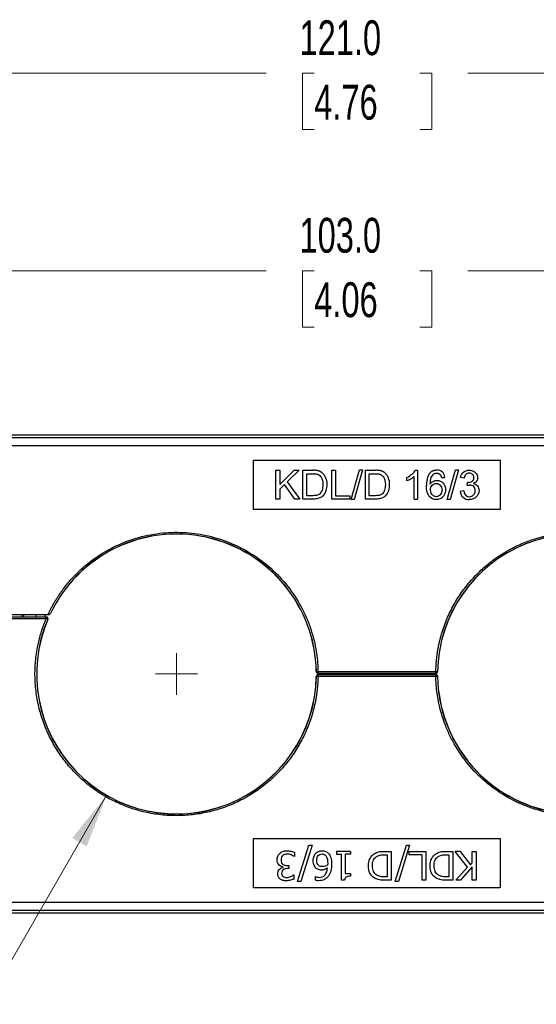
# Model space of a CAD drawing. Header units: millimetres. Extents: x 13 to 546, y 13 to 419.
# Tile 3 of 12: x 107 to 170, y 107 to 227. Entities that reach past the tile are written whole.
import ezdxf

# ---------------------------------------------------------------- set-up
doc = ezdxf.new("R2010")
doc.units = ezdxf.units.MM
doc.header["$LTSCALE"] = 2
doc.styles.add('SLDTEXTSTYLE0', font='TXT', dxfattribs={"width": 0.7})
doc.dimstyles.new('SLDDIMSTYLE0', dxfattribs={"dimtxt": 4.316016, "dimasz": 6.604, "dimexe": 0, "dimexo": 0.0625, "dimgap": 1.079004, "dimtad": 0, "dimtih": 1, "dimtoh": 1, "dimrnd": 1e-09, "dimzin": 4, "dimdsep": 46, "dimtxsty": 'SLDTEXTSTYLE0', "dimsah": 1, "dimcen": 0.09, "dimadec": 0, "dimazin": 1, "dimtfac": 1, "dimtofl": 0, "dimtmove": 0, "dimatfit": 3, "dimfxl": 0, "dimfrac": 2, "dimtolj": 1, "dimtzin": 12, "dimarcsym": 0})
doc.dimstyles.new('SLDDIMSTYLE4', dxfattribs={"dimtxt": 4.316016, "dimasz": 6.604, "dimexe": 0, "dimexo": 0.0625, "dimgap": 1.079004, "dimtad": 0, "dimtih": 1, "dimtoh": 1, "dimrnd": 1e-09, "dimzin": 12, "dimdsep": 46, "dimtxsty": 'SLDTEXTSTYLE0', "dimsah": 1, "dimcen": 0, "dimadec": 0, "dimazin": 3, "dimtfac": 1, "dimtofl": 0, "dimtmove": 0, "dimatfit": 3, "dimfxl": 0, "dimfrac": 2, "dimtolj": 1, "dimtzin": 12, "dimarcsym": 0})

# ---------------------------------------------------------------- blocks, each defined once
blk = doc.blocks.new('_D_8')
at = {"color": 7, "linetype": 'Continuous', "lineweight": 0}
for p, q in [((90.16, 169.8), (90.16, 226.65)), ((211.16, 173.84), (211.16, 226.65)), ((90.16, 220.3), (137.2, 220.3)), ((143.04, 220.3), (141.59, 220.3)), ((141.59, 220.3), (141.59, 213.44)), ((155.87, 220.3), (157.32, 220.3)), ((157.32, 220.3), (157.32, 213.44)), ((211.16, 220.3), (161.72, 220.3)), ((141.59, 213.44), (143.04, 213.44)), ((157.32, 213.44), (155.87, 213.44))]:
    blk.add_line(p, q, dxfattribs=at)
at = {"color": 7, "linetype": 'Continuous', "lineweight": 18}
for points in [[(90.16, 220.3), (96.76, 219.28), (96.76, 221.31)], [(211.16, 220.3), (204.56, 221.31), (204.56, 219.28)]]:
    blk.add_solid(points, dxfattribs=at)
at = {"color": 7, "linetype": 'Continuous', "lineweight": 18, "char_height": 4.233, "attachment_point": 1, "style": 'SLDTEXTSTYLE0'}
for s, insert in [('121.0', (141.25, 226.72)), ('4.76', (143.04, 218.89))]:
    blk.add_mtext(s, dxfattribs=dict(at, insert=insert))
blk = doc.blocks.new('_D_9')
at = {"color": 7, "linetype": 'Continuous', "lineweight": 0}
for p, q in [((117.79, 132.57), (93.29, 90.14)), ((93.29, 90.14), (75.82, 90.14))]:
    blk.add_line(p, q, dxfattribs=at)
at = {"color": 7, "linetype": 'Continuous', "lineweight": 18}
blk.add_solid([(117.79, 132.57), (113.6, 127.36), (115.36, 126.35)], dxfattribs=at)
at = {"color": 7, "linetype": 'Continuous', "lineweight": 18, "char_height": 4.2333, "attachment_point": 1, "style": 'SLDTEXTSTYLE0'}
for s, insert in [('2 SPACES FOR', (31.16, 99.03)), ('KDT/X SERIES', (31.33, 92.17)), ('LARGE GROMMETS', (24.98, 85.31))]:
    blk.add_mtext(s, dxfattribs=dict(at, insert=insert))
blk = doc.blocks.new('_D_11')
at = {"color": 7, "linetype": 'Continuous', "lineweight": 0}
for p, q in [((99.16, 165.84), (99.16, 202.65)), ((202.16, 165.84), (202.16, 202.65)), ((99.16, 196.3), (137.2, 196.3)), ((143.04, 196.3), (141.59, 196.3)), ((141.59, 196.3), (141.59, 189.44)), ((155.87, 196.3), (157.32, 196.3)), ((157.32, 196.3), (157.32, 189.44)), ((202.16, 196.3), (161.72, 196.3)), ((141.59, 189.44), (143.04, 189.44)), ((157.32, 189.44), (155.87, 189.44))]:
    blk.add_line(p, q, dxfattribs=at)
at = {"color": 7, "linetype": 'Continuous', "lineweight": 18}
for points in [[(99.16, 196.3), (105.76, 195.28), (105.76, 197.31)], [(202.16, 196.3), (195.56, 197.31), (195.56, 195.28)]]:
    blk.add_solid(points, dxfattribs=at)
at = {"color": 7, "linetype": 'Continuous', "lineweight": 18, "char_height": 4.233, "attachment_point": 1, "style": 'SLDTEXTSTYLE0'}
for s, insert in [('103.0', (141.25, 202.72)), ('4.06', (143.04, 194.89))]:
    blk.add_mtext(s, dxfattribs=dict(at, insert=insert))
blk = doc.blocks.new('SW_CENTERMARKSYMBOL_7')
at = {"color": 0, "linetype": 'Continuous', "lineweight": 18}
for q in [(0, 2.54), (-2.54, 0), (0, -2.54), (2.54, 0)]:
    blk.add_line((0, 0), q, dxfattribs=at)

msp = doc.modelspace()

# ---------------------------------------------------------------- linework, layer by layer
for p, q in [((206.161, 176.297), (95.159, 176.297)), ((205.873, 176.009), (95.448, 176.009)), ((205.873, 175.009), (95.448, 175.009)), ((135.66, 173.297), (165.66, 173.297)), ((135.66, 167.297), (135.66, 173.297)), ((165.66, 173.297), (165.66, 167.297)), ((138.381, 172.047), (138.845, 172.047)), ((138.381, 168.547), (138.381, 172.047)), ((138.845, 170.313), (140.584, 172.047)), ((138.845, 172.047), (138.845, 170.313)), ((141.211, 172.047), (139.744, 170.628)), ((140.584, 172.047), (141.211, 172.047)), ((141.662, 168.547), (141.662, 172.047)), ((141.662, 172.047), (142.868, 172.047)), ((142.126, 171.634), (142.863, 171.634)), ((142.126, 168.961), (142.126, 171.634)), ((145.175, 172.047), (145.64, 172.047)), ((145.175, 168.547), (145.175, 172.047)), ((145.64, 172.047), (145.64, 168.961)), ((147.536, 168.489), (148.55, 172.106)), ((148.897, 172.106), (147.883, 168.489)), ((148.55, 172.106), (148.897, 172.106)), ((149.27, 172.047), (150.476, 172.047)), ((149.27, 168.547), (149.27, 172.047)), ((149.734, 171.634), (150.471, 171.634)), ((149.734, 168.961), (149.734, 171.634)), ((154.315, 170.767), (154.315, 171.183)), ((155.174, 168.547), (155.174, 171.284)), ((155.326, 172.061), (155.603, 172.061)), ((155.603, 172.061), (155.603, 168.547)), ((158.511, 171.154), (158.938, 171.188)), ((159.221, 168.489), (160.234, 172.106)), ((160.581, 172.106), (159.568, 168.489)), ((160.234, 172.106), (160.581, 172.106)), ((161.256, 171.076), (160.827, 171.154)), ((139.419, 170.316), (138.845, 169.761)), ((140.664, 168.547), (139.419, 170.316)), ((139.744, 170.628), (141.275, 168.547)), ((161.632, 170.207), (161.678, 170.583)), ((138.845, 169.761), (138.845, 168.547)), ((142.873, 168.961), (142.126, 168.961)), ((145.64, 168.961), (147.363, 168.961)), ((147.363, 168.961), (147.363, 168.547)), ((150.481, 168.961), (149.734, 168.961)), ((161.214, 169.532), (160.784, 169.476)), ((138.845, 168.547), (138.381, 168.547)), ((141.275, 168.547), (140.664, 168.547)), ((142.927, 168.547), (141.662, 168.547)), ((147.363, 168.547), (145.175, 168.547)), ((147.883, 168.489), (147.536, 168.489)), ((150.535, 168.547), (149.27, 168.547)), ((155.174, 168.547), (155.603, 168.547)), ((159.568, 168.489), (159.221, 168.489)), ((165.66, 167.297), (135.66, 167.297)), ((91.448, 154.535), (110.666, 154.535)), ((107.51, 154.26), (107.51, 154.485)), ((110.705, 154.483), (107.51, 154.484)), ((107.66, 154.484), (107.66, 154.261)), ((110.361, 154.495), (110.26, 154.267)), ((110.772, 154.526), (110.705, 154.483)), ((110.757, 154.534), (110.772, 154.526)), ((110.94, 154.646), (110.952, 154.639)), ((110.435, 154.212), (91.448, 154.212)), ((110.435, 154.012), (91.448, 154.012)), ((107.51, 154.261), (110.425, 154.261)), ((110.425, 154.261), (110.453, 154.219)), ((110.453, 154.219), (110.435, 154.212)), ((110.435, 154.012), (110.435, 154.212)), ((110.619, 153.934), (110.435, 154.012)), ((110.619, 153.934), (110.637, 153.941)), ((143.297, 147.594), (143.283, 147.594)), ((143.297, 147.594), (143.497, 147.597)), ((143.497, 147.397), (143.483, 147.397)), ((143.483, 147.197), (143.497, 147.197)), ((143.497, 147.597), (157.824, 147.597)), ((143.497, 147.597), (143.497, 147.397)), ((143.497, 147.397), (157.824, 147.397)), ((143.497, 147.197), (143.497, 146.997)), ((157.824, 147.197), (143.497, 147.197)), ((143.76, 147.197), (143.76, 147.397)), ((144.76, 147.397), (144.76, 147.197)), ((148.16, 147.397), (148.16, 147.197)), ((153.16, 147.397), (153.16, 147.197)), ((156.56, 147.197), (156.56, 147.397)), ((157.56, 147.397), (157.56, 147.197)), ((157.824, 147.397), (157.824, 147.597)), ((157.824, 147.597), (158.024, 147.594)), ((157.838, 147.397), (157.824, 147.397)), ((157.824, 146.997), (157.824, 147.197)), ((157.824, 147.197), (157.838, 147.197)), ((158.038, 147.594), (158.024, 147.594)), ((143.283, 147.001), (143.297, 147.001)), ((143.497, 146.997), (143.297, 147.001)), ((157.824, 146.997), (143.497, 146.997)), ((158.024, 147.001), (157.824, 146.997)), ((158.024, 147.001), (158.038, 147.001)), ((135.66, 127.297), (165.66, 127.297)), ((135.66, 121.297), (135.66, 127.297)), ((165.66, 127.297), (165.66, 121.297)), ((141.008, 122.089), (142.378, 126.505)), ((142.775, 126.505), (141.411, 122.089)), ((142.378, 126.505), (142.775, 126.505)), ((145.733, 125.745), (145.733, 125.388)), ((147.441, 125.745), (145.733, 125.745)), ((147.441, 125.745), (147.441, 125.388)), ((151.579, 125.745), (152.385, 125.745)), ((152.385, 125.745), (152.385, 122.245)), ((152.87, 122.089), (154.24, 126.505)), ((154.637, 126.505), (153.272, 122.089)), ((154.24, 126.505), (154.637, 126.505)), ((154.591, 125.331), (154.591, 125.745)), ((154.591, 125.745), (156.619, 125.745)), ((156.619, 125.745), (156.619, 122.245)), ((159.078, 125.745), (159.884, 125.745)), ((159.884, 125.745), (159.884, 122.245)), ((161.696, 123.808), (160.162, 125.745)), ((160.766, 125.745), (160.162, 125.745)), ((160.766, 125.745), (162.045, 124.117)), ((162.249, 125.745), (162.714, 125.745)), ((162.249, 124.347), (162.249, 125.745)), ((162.714, 125.745), (162.714, 122.245)), ((140.651, 125.107), (140.617, 125.107)), ((140.651, 125.603), (140.651, 125.107)), ((145.733, 125.388), (146.355, 125.388)), ((146.355, 122.234), (146.355, 125.388)), ((147.441, 125.388), (146.806, 125.388)), ((146.806, 125.388), (146.806, 123.042)), ((151.565, 125.342), (151.919, 125.342)), ((151.919, 125.342), (151.919, 122.648)), ((156.154, 125.331), (154.591, 125.331)), ((156.154, 122.245), (156.154, 125.331)), ((159.064, 125.342), (159.419, 125.342)), ((159.419, 125.342), (159.419, 122.648)), ((139.238, 123.8), (139.238, 123.834)), ((139.738, 124.041), (139.936, 124.041)), ((139.936, 123.652), (139.78, 123.652)), ((139.936, 124.041), (139.936, 123.652)), ((160.247, 122.245), (161.696, 123.808)), ((162.249, 123.853), (160.814, 122.245)), ((162.045, 124.117), (162.249, 124.347)), ((162.249, 122.245), (162.249, 123.853)), ((140.526, 122.883), (140.554, 122.883)), ((140.554, 122.883), (140.554, 122.387)), ((141.411, 122.089), (141.008, 122.089)), ((143.181, 122.228), (143.181, 122.679)), ((143.181, 122.679), (143.201, 122.679)), ((146.718, 122.234), (146.355, 122.234)), ((146.806, 123.042), (147.441, 123.042)), ((147.441, 123.042), (147.441, 122.722)), ((151.919, 122.648), (151.565, 122.648)), ((152.385, 122.245), (151.588, 122.245)), ((153.272, 122.089), (152.87, 122.089)), ((156.619, 122.245), (156.154, 122.245)), ((159.419, 122.648), (159.064, 122.648)), ((159.884, 122.245), (159.087, 122.245)), ((160.814, 122.245), (160.247, 122.245)), ((162.714, 122.245), (162.249, 122.245)), ((165.66, 121.297), (135.66, 121.297)), ((95.448, 119.585), (205.873, 119.585)), ((95.448, 118.586), (205.873, 118.586)), ((95.159, 118.297), (206.161, 118.297))]:
    msp.add_line(p, q)
at = {"flags": 128}
for points in [[(109.177, 154.27), (109.195, 154.315), (109.271, 154.497)], [(110.812, 154.515), (110.842, 154.534), (110.879, 154.557)], [(110.62, 154.129), (110.607, 154.148), (110.592, 154.171)]]:
    msp.add_lwpolyline(points, dxfattribs=at)
for centre, radius, start, end in [((126.285, 147.297), 17.014, 0.99858, 154.40882), ((126.285, 147.297), 17, 0.9994, 154.41221), ((175.035, 147.297), 17.014, 337.04185, 179.00142), ((175.035, 147.297), 17, 336.99688, 179.0006), ((126.285, 147.297), 17.014, 157.04185, 359.00142), ((126.285, 147.297), 17, 156.99688, 359.0006), ((175.035, 147.297), 17.014, 180.99858, 334.40882), ((175.035, 147.297), 17, 180.9994, 334.41221)]:
    msp.add_arc(centre, radius, start, end)
for points, knots in [([(142.863, 171.634), (142.926, 171.633), (143.045, 171.632), (143.209, 171.618), (143.345, 171.599), (143.425, 171.573), (143.46, 171.562)], [0, 0, 0, 0, 0.31669284, 0.58788727, 0.81490148, 1, 1, 1, 1]), ([(143.492, 171.997), (143.461, 172.003), (143.393, 172.017), (143.284, 172.03), (143.159, 172.04), (143.018, 172.046), (142.92, 172.047), (142.868, 172.047)], [0, 0, 0, 0, 0.1527875, 0.3287307, 0.5283577, 0.752029, 1, 1, 1, 1]), ([(143.46, 171.562), (143.633, 171.496), (143.779, 171.365), (144.019, 170.972), (144.079, 170.69), (144.079, 170.324)], [0, 0, 0, 0, 1, 1, 2, 2, 2, 2]), ([(144.004, 171.746), (143.98, 171.765), (143.932, 171.805), (143.854, 171.856), (143.771, 171.901), (143.683, 171.939), (143.59, 171.972), (143.525, 171.988), (143.492, 171.997)], [0, 0, 0, 0, 0.1608983, 0.3225768, 0.4862181, 0.6529628, 0.8238895, 1, 1, 1, 1]), ([(144.004, 171.746), (144.189, 171.591), (144.328, 171.392), (144.511, 170.907), (144.556, 170.629), (144.556, 170.316)], [-2, -2, -2, -2, -1, -1, 0, 0, 0, 0]), ([(150.471, 171.634), (150.535, 171.633), (150.653, 171.632), (150.817, 171.618), (150.954, 171.599), (151.033, 171.573), (151.068, 171.562)], [0, 0, 0, 0, 0.3166928, 0.5878873, 0.8149015, 1, 1, 1, 1]), ([(151.1, 171.997), (151.069, 172.003), (151.002, 172.017), (150.892, 172.03), (150.767, 172.04), (150.627, 172.046), (150.528, 172.047), (150.476, 172.047)], [0, 0, 0, 0, 0.1527875, 0.3287307, 0.5283577, 0.752029, 1, 1, 1, 1]), ([(151.068, 171.562), (151.241, 171.496), (151.387, 171.365), (151.627, 170.972), (151.687, 170.69), (151.687, 170.324)], [0, 0, 0, 0, 1, 1, 2, 2, 2, 2]), ([(151.613, 171.746), (151.589, 171.765), (151.541, 171.805), (151.462, 171.856), (151.379, 171.901), (151.291, 171.939), (151.198, 171.972), (151.133, 171.988), (151.1, 171.997)], [0, 0, 0, 0, 0.1608983, 0.3225768, 0.4862181, 0.6529628, 0.8238895, 1, 1, 1, 1]), ([(151.613, 171.746), (151.797, 171.591), (151.936, 171.392), (152.119, 170.907), (152.165, 170.629), (152.165, 170.316)], [-2, -2, -2, -2, -1, -1, 0, 0, 0, 0]), ([(154.315, 171.183), (154.555, 171.295), (154.765, 171.432), (155.124, 171.753), (155.251, 171.909), (155.326, 172.061)], [-2, -2, -2, -2, -1, -1, 0, 0, 0, 0]), ([(155.174, 171.284), (155.071, 171.187), (154.935, 171.088), (154.599, 170.891), (154.448, 170.817), (154.315, 170.767)], [-2, -2, -2, -2, -1, -1, 0, 0, 0, 0]), ([(157.063, 171.661), (157.042, 171.634), (157, 171.58), (156.946, 171.491), (156.896, 171.394), (156.852, 171.29), (156.813, 171.179), (156.779, 171.059), (156.75, 170.932), (156.727, 170.798), (156.709, 170.655), (156.696, 170.505), (156.688, 170.348), (156.687, 170.24), (156.686, 170.185)], [0, 0, 0, 0, 0.0649119, 0.1320199, 0.2017699, 0.2745591, 0.3507372, 0.4306094, 0.5144407, 0.6024603, 0.694866, 0.791829, 0.8934975, 1, 1, 1, 1]), ([(157.943, 172.061), (157.903, 172.06), (157.824, 172.058), (157.709, 172.043), (157.599, 172.018), (157.495, 171.984), (157.396, 171.939), (157.304, 171.884), (157.217, 171.82), (157.135, 171.745), (157.087, 171.689), (157.063, 171.661)], [0, 0, 0, 0, 0.1203529, 0.2359013, 0.3475997, 0.4565036, 0.5637514, 0.6705341, 0.7780585, 0.8875066, 1, 1, 1, 1]), ([(157.556, 171.594), (157.421, 171.496), (157.314, 171.352), (157.158, 170.971), (157.117, 170.701), (157.113, 170.351)], [-2, -2, -2, -2, -1, -1, 0, 0, 0, 0]), ([(157.556, 171.594), (157.577, 171.608), (157.619, 171.637), (157.688, 171.669), (157.76, 171.692), (157.837, 171.706), (157.889, 171.708), (157.916, 171.709)], [0, 0, 0, 0, 0.1979355, 0.3934825, 0.5901059, 0.7912152, 1, 1, 1, 1]), ([(157.916, 171.709), (157.944, 171.708), (157.999, 171.706), (158.078, 171.69), (158.153, 171.664), (158.223, 171.628), (158.29, 171.582), (158.329, 171.544), (158.348, 171.524)], [0, 0, 0, 0, 0.17235932, 0.3382583, 0.50074496, 0.66305964, 0.8284528, 1, 1, 1, 1]), ([(158.938, 171.188), (158.902, 171.46), (158.797, 171.674), (158.444, 171.983), (158.219, 172.061), (157.943, 172.061)], [-2, -2, -2, -2, -1, -1, 0, 0, 0, 0]), ([(158.348, 171.524), (158.36, 171.51), (158.384, 171.481), (158.414, 171.43), (158.443, 171.372), (158.468, 171.306), (158.492, 171.232), (158.505, 171.181), (158.511, 171.154)], [0, 0, 0, 0, 0.1330497, 0.2778119, 0.4358302, 0.6082926, 0.7961133, 1, 1, 1, 1]), ([(160.827, 171.154), (160.88, 171.442), (161, 171.665), (161.371, 171.982), (161.603, 172.061), (161.88, 172.061)], [-2, -2, -2, -2, -1, -1, 0, 0, 0, 0]), ([(161.888, 171.709), (161.721, 171.709), (161.582, 171.656), (161.36, 171.446), (161.288, 171.288), (161.256, 171.076)], [-2, -2, -2, -2, -1, -1, 0, 0, 0, 0]), ([(161.747, 170.577), (161.93, 170.577), (162.095, 170.625), (162.389, 170.818), (162.462, 170.964), (162.462, 171.162)], [-2, -2, -2, -2, -1, -1, 0, 0, 0, 0]), ([(161.88, 172.061), (162.071, 172.061), (162.246, 172.02), (162.568, 171.856), (162.691, 171.745), (162.862, 171.462), (162.905, 171.312), (162.905, 171.154)], [-3, -3, -3, -3, -2, -2, -1, -1, 0, 0, 0, 0]), ([(162.462, 171.162), (162.462, 171.32), (162.409, 171.451), (162.195, 171.657), (162.057, 171.709), (161.888, 171.709)], [-2, -2, -2, -2, -1, -1, 0, 0, 0, 0]), ([(162.905, 171.154), (162.905, 171.002), (162.864, 170.865), (162.703, 170.616), (162.582, 170.517), (162.422, 170.444)], [-2, -2, -2, -2, -1, -1, 0, 0, 0, 0]), ([(144.556, 170.316), (144.556, 170.051), (144.525, 169.816), (144.401, 169.405), (144.321, 169.235), (144.127, 168.967), (144.021, 168.861), (143.79, 168.706), (143.651, 168.647), (143.325, 168.567), (143.138, 168.547), (142.927, 168.547)], [-5, -5, -5, -5, -4, -4, -3, -3, -2, -2, -1, -1, 0, 0, 0, 0]), ([(144.079, 170.324), (144.079, 170.059), (144.048, 169.834), (143.926, 169.464), (143.84, 169.317), (143.73, 169.206)], [0, 0, 0, 0, 1, 1, 2, 2, 2, 2]), ([(152.165, 170.316), (152.165, 170.051), (152.134, 169.816), (152.009, 169.405), (151.93, 169.235), (151.736, 168.967), (151.629, 168.861), (151.398, 168.706), (151.259, 168.647), (150.934, 168.567), (150.746, 168.547), (150.535, 168.547)], [-5, -5, -5, -5, -4, -4, -3, -3, -2, -2, -1, -1, 0, 0, 0, 0]), ([(151.687, 170.324), (151.687, 170.059), (151.657, 169.834), (151.534, 169.464), (151.448, 169.317), (151.338, 169.206)], [0, 0, 0, 0, 1, 1, 2, 2, 2, 2]), ([(157.903, 168.489), (157.544, 168.489), (157.251, 168.62), (156.799, 169.147), (156.686, 169.581), (156.686, 170.185)], [-2, -2, -2, -2, -1, -1, 0, 0, 0, 0]), ([(157.113, 170.351), (157.216, 170.509), (157.343, 170.626), (157.644, 170.779), (157.801, 170.818), (157.964, 170.818)], [-2, -2, -2, -2, -1, -1, 0, 0, 0, 0]), ([(157.18, 169.681), (157.18, 169.907), (157.248, 170.09), (157.518, 170.369), (157.682, 170.439), (157.876, 170.439)], [0, 0, 0, 0, 1, 1, 2, 2, 2, 2]), ([(157.876, 170.439), (158.074, 170.439), (158.236, 170.369), (158.492, 170.09), (158.556, 169.899), (158.556, 169.657)], [0, 0, 0, 0, 1, 1, 2, 2, 2, 2]), ([(157.964, 170.818), (158.251, 170.818), (158.495, 170.712), (158.898, 170.291), (158.999, 170.018), (158.999, 169.684)], [-2, -2, -2, -2, -1, -1, 0, 0, 0, 0]), ([(161.632, 170.207), (161.687, 170.221), (161.786, 170.246), (161.888, 170.252), (161.934, 170.255)], [0, 0, 0, 0, 0.5555968, 1, 1, 1, 1]), ([(161.747, 170.577), (161.737, 170.578), (161.714, 170.579), (161.691, 170.581), (161.678, 170.583)], [0, 0, 0, 0, 0.4221148, 1, 1, 1, 1]), ([(162.619, 169.574), (162.619, 169.772), (162.555, 169.935), (162.297, 170.191), (162.133, 170.255), (161.934, 170.255)], [-2, -2, -2, -2, -1, -1, 0, 0, 0, 0]), ([(162.422, 170.444), (162.63, 170.396), (162.791, 170.297), (163.019, 169.996), (163.076, 169.808), (163.076, 169.582)], [-2, -2, -2, -2, -1, -1, 0, 0, 0, 0]), ([(143.73, 169.206), (143.653, 169.128), (143.549, 169.068), (143.286, 168.982), (143.104, 168.961), (142.873, 168.961)], [0, 0, 0, 0, 1, 1, 2, 2, 2, 2]), ([(151.338, 169.206), (151.261, 169.128), (151.157, 169.068), (150.894, 168.982), (150.713, 168.961), (150.481, 168.961)], [0, 0, 0, 0, 1, 1, 2, 2, 2, 2]), ([(157.892, 168.841), (157.768, 168.841), (157.649, 168.876), (157.425, 169.019), (157.338, 169.122), (157.212, 169.392), (157.18, 169.533), (157.18, 169.681)], [0, 0, 0, 0, 1, 1, 2, 2, 3, 3, 3, 3]), ([(158.556, 169.657), (158.556, 169.406), (158.492, 169.208), (158.232, 168.914), (158.075, 168.841), (157.892, 168.841)], [0, 0, 0, 0, 1, 1, 2, 2, 2, 2]), ([(158.999, 169.684), (158.999, 169.465), (158.952, 169.261), (158.761, 168.884), (158.631, 168.74), (158.3, 168.539), (158.113, 168.489), (157.903, 168.489)], [-3, -3, -3, -3, -2, -2, -1, -1, 0, 0, 0, 0]), ([(160.784, 169.476), (160.812, 169.184), (160.928, 168.947), (161.334, 168.58), (161.589, 168.489), (161.896, 168.489)], [-2, -2, -2, -2, -1, -1, 0, 0, 0, 0]), ([(161.214, 169.532), (161.263, 169.288), (161.347, 169.112), (161.584, 168.897), (161.728, 168.843), (161.899, 168.843)], [-2, -2, -2, -2, -1, -1, 0, 0, 0, 0]), ([(163.076, 169.582), (163.076, 169.278), (162.964, 169.02), (162.518, 168.595), (162.236, 168.489), (161.896, 168.489)], [-2, -2, -2, -2, -1, -1, 0, 0, 0, 0]), ([(161.899, 168.843), (162.102, 168.843), (162.273, 168.914), (162.55, 169.195), (162.619, 169.368), (162.619, 169.574)], [-2, -2, -2, -2, -1, -1, 0, 0, 0, 0]), ([(110.666, 154.535), (110.722, 154.653), (110.834, 154.89), (111.012, 155.241), (111.197, 155.587), (111.39, 155.929), (111.591, 156.266), (111.799, 156.599), (112.206, 157.218), (112.852, 158.094), (113.808, 159.186), (114.862, 160.203), (116.405, 161.455), (118.538, 162.767), (121.324, 163.871), (124.216, 164.47), (127.083, 164.57), (129.859, 164.211), (132.543, 163.416), (135.124, 162.165), (137.527, 160.447), (139.629, 158.31), (141.048, 156.247), (141.953, 154.479), (142.505, 153.122), (142.938, 151.737), (143.195, 150.578), (143.342, 149.653), (143.422, 148.97), (143.477, 148.285), (143.49, 147.827), (143.497, 147.597)], [0, 0, 0, 0, 0.0085004, 0.0169903, 0.0254739, 0.0339558, 0.0424404, 0.0509321, 0.0594354, 0.0904353, 0.1214465, 0.1533743, 0.1853133, 0.2500882, 0.3148632, 0.3786709, 0.440628, 0.5000013, 0.5593746, 0.6213317, 0.6851394, 0.7499144, 0.8146893, 0.8466171, 0.8785561, 0.909556, 0.9405672, 0.9554351, 0.9702807, 0.9851278, 1, 1, 1, 1]), ([(157.824, 147.597), (157.827, 147.734), (157.834, 148.007), (157.856, 148.415), (157.887, 148.823), (157.928, 149.229), (157.979, 149.634), (158.039, 150.038), (158.109, 150.441), (158.188, 150.842), (158.387, 151.732), (158.787, 153.092), (159.537, 154.871), (160.485, 156.566), (161.624, 158.146), (162.928, 159.585), (164.366, 160.85), (165.916, 161.938), (167.543, 162.831), (169.239, 163.541), (171.009, 164.068), (172.851, 164.408), (174.761, 164.545), (176.691, 164.469), (178.615, 164.172), (180.495, 163.662), (182.289, 162.947), (183.979, 162.047), (185.524, 160.988), (186.928, 159.788), (188.19, 158.451), (189.313, 156.974), (190.288, 155.351), (191.089, 153.611), (191.696, 151.766), (192.095, 149.86), (192.274, 147.926), (192.236, 145.996), (192.036, 144.482), (191.802, 143.377), (191.62, 142.664), (191.406, 141.96), (191.165, 141.265), (190.979, 140.81), (190.886, 140.583)], [0, 0, 0, 0, 0.00675853, 0.01350394, 0.02024002, 0.02697058, 0.03369945, 0.04043044, 0.04716738, 0.05391408, 0.06067432, 0.09226398, 0.12386248, 0.15599049, 0.18812751, 0.21998408, 0.25184957, 0.28266454, 0.31348814, 0.3434541, 0.37342857, 0.40466918, 0.43591854, 0.46795557, 0.50000156, 0.53203859, 0.56408459, 0.5953252, 0.62657457, 0.65654052, 0.68651499, 0.71732996, 0.74815356, 0.78001013, 0.81187562, 0.84400364, 0.87614065, 0.9077303, 0.93932881, 0.95148392, 0.96360634, 0.97571829, 0.9878421, 1, 1, 1, 1]), ([(110.812, 154.515), (110.812, 154.515), (110.797, 154.502), (110.76, 154.489), (110.723, 154.485), (110.705, 154.483)], [0, 0, 0, 0, 0.0028819, 0.5022563, 1, 1, 1, 1]), ([(110.757, 154.534), (110.769, 154.535), (110.796, 154.536), (110.833, 154.548), (110.87, 154.566), (110.91, 154.598), (110.929, 154.628), (110.94, 154.646)], [0, 0, 0, 0, 0.13940082, 0.29766551, 0.47629008, 0.69024567, 1, 1, 1, 1]), ([(143.497, 146.997), (143.493, 146.861), (143.487, 146.588), (143.464, 146.179), (143.433, 145.772), (143.392, 145.365), (143.342, 144.96), (143.281, 144.556), (143.211, 144.154), (143.132, 143.752), (142.933, 142.862), (142.533, 141.503), (141.783, 139.723), (140.835, 138.028), (139.697, 136.448), (138.393, 135.009), (136.955, 133.744), (135.404, 132.656), (133.778, 131.763), (132.082, 131.054), (130.312, 130.527), (128.47, 130.187), (126.56, 130.05), (124.63, 130.126), (122.705, 130.423), (120.826, 130.933), (119.031, 131.647), (117.341, 132.548), (115.796, 133.606), (114.393, 134.807), (113.131, 136.143), (112.007, 137.62), (111.032, 139.244), (110.231, 140.984), (109.624, 142.828), (109.225, 144.735), (109.047, 146.668), (109.084, 148.599), (109.285, 150.113), (109.518, 151.218), (109.701, 151.931), (109.914, 152.635), (110.156, 153.33), (110.342, 153.784), (110.435, 154.012)], [0, 0, 0, 0, 0.00675853, 0.01350394, 0.02024002, 0.02697058, 0.03369945, 0.04043044, 0.04716738, 0.05391408, 0.06067432, 0.09226398, 0.12386248, 0.15599049, 0.18812751, 0.21998408, 0.25184957, 0.28266454, 0.31348814, 0.3434541, 0.37342857, 0.40466918, 0.43591854, 0.46795557, 0.50000156, 0.53203859, 0.56408459, 0.5953252, 0.62657457, 0.65654052, 0.68651499, 0.71732996, 0.74815356, 0.78001013, 0.81187562, 0.84400364, 0.87614065, 0.9077303, 0.93932881, 0.95148392, 0.96360634, 0.97571829, 0.9878421, 1, 1, 1, 1]), ([(110.425, 154.261), (110.447, 154.259), (110.485, 154.255), (110.531, 154.232), (110.568, 154.204), (110.584, 154.18), (110.594, 154.167)], [0, 0, 0, 0, 0.32180102, 0.57420747, 0.75690417, 1, 1, 1, 1]), ([(110.619, 153.934), (110.623, 153.946), (110.632, 153.971), (110.636, 154.011), (110.632, 154.05), (110.621, 154.088), (110.593, 154.14), (110.545, 154.184), (110.491, 154.205), (110.463, 154.21), (110.448, 154.211), (110.44, 154.212), (110.436, 154.212), (110.435, 154.212)], [0, 0, 0, 0, 0.1001939, 0.2003883, 0.3005826, 0.4007767, 0.5009702, 0.74933, 0.8763769, 0.9387994, 0.9695213, 0.9905886, 1, 1, 1, 1]), ([(110.637, 153.941), (110.642, 153.955), (110.652, 153.985), (110.654, 154.034), (110.644, 154.086), (110.618, 154.137), (110.576, 154.18), (110.519, 154.212), (110.475, 154.217), (110.453, 154.219)], [0, 0, 0, 0, 0.1144331, 0.2383709, 0.3718054, 0.5147105, 0.6670156, 0.8287176, 1, 1, 1, 1]), ([(143.483, 147.397), (143.431, 147.397), (143.379, 147.418), (143.306, 147.491), (143.283, 147.542), (143.283, 147.594)], [0, 0, 0, 0, 0.5, 0.5, 1, 1, 1, 1]), ([(143.483, 147.197), (143.431, 147.197), (143.379, 147.176), (143.305, 147.104), (143.283, 147.053), (143.283, 147.001)], [0, 0, 0, 0, 0.5, 0.5, 1, 1, 1, 1]), ([(143.297, 147.594), (143.298, 147.541), (143.319, 147.491), (143.394, 147.418), (143.444, 147.397), (143.497, 147.397)], [0, 0, 0, 0, 0.5, 0.5, 1, 1, 1, 1]), ([(143.497, 147.197), (143.444, 147.197), (143.394, 147.177), (143.319, 147.103), (143.298, 147.053), (143.297, 147.001)], [0, 0, 0, 0, 0.5, 0.5, 1, 1, 1, 1]), ([(157.824, 147.397), (157.876, 147.397), (157.927, 147.418), (158.001, 147.491), (158.023, 147.541), (158.024, 147.594)], [0, 0, 0, 0, 0.5, 0.5, 1, 1, 1, 1]), ([(158.024, 147.001), (158.023, 147.053), (158.001, 147.103), (157.927, 147.177), (157.876, 147.197), (157.824, 147.197)], [0, 0, 0, 0, 0.5, 0.5, 1, 1, 1, 1]), ([(157.838, 147.397), (157.89, 147.397), (157.941, 147.419), (158.015, 147.491), (158.037, 147.542), (158.038, 147.594)], [0, 0, 0, 0, 0.5, 0.5, 1, 1, 1, 1]), ([(157.838, 147.197), (157.89, 147.197), (157.941, 147.176), (158.014, 147.104), (158.037, 147.053), (158.038, 147.001)], [0, 0, 0, 0, 0.5, 0.5, 1, 1, 1, 1]), ([(190.654, 140.06), (190.598, 139.941), (190.486, 139.704), (190.308, 139.354), (190.123, 139.008), (189.93, 138.666), (189.73, 138.328), (189.521, 137.995), (189.114, 137.377), (188.468, 136.5), (187.513, 135.409), (186.458, 134.391), (184.916, 133.14), (182.783, 131.827), (179.996, 130.724), (177.104, 130.125), (174.237, 130.025), (171.461, 130.383), (168.778, 131.179), (166.196, 132.43), (163.793, 134.148), (161.691, 136.284), (160.272, 138.347), (159.367, 140.116), (158.815, 141.472), (158.383, 142.857), (158.125, 144.016), (157.978, 144.942), (157.898, 145.624), (157.844, 146.31), (157.83, 146.768), (157.824, 146.997)], [0, 0, 0, 0, 0.0085004, 0.0169903, 0.0254739, 0.0339558, 0.0424404, 0.0509321, 0.0594354, 0.0904353, 0.1214465, 0.1533743, 0.1853133, 0.2500882, 0.3148632, 0.3786709, 0.440628, 0.5000013, 0.5593746, 0.6213317, 0.6851394, 0.7499144, 0.8146893, 0.8466171, 0.8785561, 0.909556, 0.9405672, 0.9554351, 0.9702807, 0.9851278, 1, 1, 1, 1]), ([(138.833, 125.496), (138.935, 125.602), (139.058, 125.682), (139.348, 125.792), (139.512, 125.819), (139.695, 125.819)], [-2, -2, -2, -2, -1, -1, 0, 0, 0, 0]), ([(139.695, 125.819), (139.871, 125.819), (140.045, 125.798), (140.389, 125.713), (140.534, 125.662), (140.651, 125.603)], [-2, -2, -2, -2, -1, -1, 0, 0, 0, 0]), ([(143.206, 125.49), (143.31, 125.598), (143.428, 125.68), (143.689, 125.791), (143.832, 125.819), (143.989, 125.819)], [-2, -2, -2, -2, -1, -1, 0, 0, 0, 0]), ([(143.989, 125.819), (144.146, 125.819), (144.289, 125.793), (144.548, 125.687), (144.662, 125.607), (144.761, 125.501)], [-2, -2, -2, -2, -1, -1, 0, 0, 0, 0]), ([(150.34, 125.464), (150.517, 125.576), (150.697, 125.651), (151.062, 125.726), (151.295, 125.745), (151.579, 125.745)], [-2, -2, -2, -2, -1, -1, 0, 0, 0, 0]), ([(157.839, 125.464), (158.017, 125.576), (158.197, 125.651), (158.562, 125.726), (158.795, 125.745), (159.078, 125.745)], [-2, -2, -2, -2, -1, -1, 0, 0, 0, 0]), ([(138.524, 124.707), (138.524, 124.864), (138.551, 125.009), (138.658, 125.276), (138.734, 125.394), (138.833, 125.496)], [-2, -2, -2, -2, -1, -1, 0, 0, 0, 0]), ([(138.768, 124.06), (138.696, 124.127), (138.637, 124.213), (138.546, 124.424), (138.524, 124.554), (138.524, 124.707)], [-2, -2, -2, -2, -1, -1, 0, 0, 0, 0]), ([(139.193, 125.218), (139.131, 125.148), (139.083, 125.071), (139.017, 124.905), (139, 124.8), (139, 124.673)], [-2, -2, -2, -2, -1, -1, 0, 0, 0, 0]), ([(139, 124.673), (139, 124.546), (139.019, 124.442), (139.092, 124.277), (139.144, 124.213), (139.21, 124.165)], [-2, -2, -2, -2, -1, -1, 0, 0, 0, 0]), ([(139.723, 125.413), (139.627, 125.413), (139.53, 125.398), (139.338, 125.338), (139.257, 125.288), (139.193, 125.218)], [-2, -2, -2, -2, -1, -1, 0, 0, 0, 0]), ([(140.617, 125.107), (140.518, 125.179), (140.386, 125.248), (140.053, 125.38), (139.888, 125.413), (139.723, 125.413)], [-2, -2, -2, -2, -1, -1, 0, 0, 0, 0]), ([(143.206, 125.49), (143.106, 125.388), (143.026, 125.261), (142.907, 124.956), (142.877, 124.79), (142.877, 124.611)], [-2, -2, -2, -2, -1, -1, 0, 0, 0, 0]), ([(142.877, 124.611), (142.877, 124.41), (142.909, 124.235), (143.033, 123.937), (143.129, 123.814), (143.257, 123.717)], [-2, -2, -2, -2, -1, -1, 0, 0, 0, 0]), ([(143.354, 124.631), (143.354, 124.899), (143.412, 125.1), (143.645, 125.369), (143.797, 125.436), (143.986, 125.436)], [0, 0, 0, 0, 1, 1, 2, 2, 2, 2]), ([(143.592, 124.021), (143.509, 124.089), (143.448, 124.172), (143.373, 124.366), (143.354, 124.487), (143.354, 124.631)], [0, 0, 0, 0, 1, 1, 2, 2, 2, 2]), ([(143.986, 125.436), (144.068, 125.436), (144.144, 125.421), (144.288, 125.363), (144.357, 125.311), (144.423, 125.238)], [0, 0, 0, 0, 1, 1, 2, 2, 2, 2]), ([(144.423, 125.238), (144.495, 125.16), (144.555, 125.047), (144.649, 124.75), (144.673, 124.555), (144.673, 124.313)], [0, 0, 0, 0, 1, 1, 2, 2, 2, 2]), ([(144.761, 125.501), (144.882, 125.375), (144.976, 125.205), (145.112, 124.779), (145.146, 124.518), (145.146, 124.208)], [-2, -2, -2, -2, -1, -1, 0, 0, 0, 0]), ([(149.625, 123.998), (149.625, 124.318), (149.69, 124.606), (149.949, 125.12), (150.122, 125.321), (150.34, 125.464)], [-2, -2, -2, -2, -1, -1, 0, 0, 0, 0]), ([(150.11, 123.992), (150.11, 124.265), (150.151, 124.492), (150.313, 124.855), (150.435, 125), (150.598, 125.11)], [0, 0, 0, 0, 1, 1, 2, 2, 2, 2]), ([(150.598, 125.11), (150.724, 125.199), (150.866, 125.26), (151.178, 125.326), (151.359, 125.342), (151.565, 125.342)], [0, 0, 0, 0, 1, 1, 2, 2, 2, 2]), ([(157.124, 123.998), (157.124, 124.318), (157.189, 124.606), (157.448, 125.12), (157.621, 125.321), (157.839, 125.464)], [-2, -2, -2, -2, -1, -1, 0, 0, 0, 0]), ([(157.609, 123.992), (157.609, 124.265), (157.65, 124.492), (157.812, 124.855), (157.934, 125), (158.097, 125.11)], [0, 0, 0, 0, 1, 1, 2, 2, 2, 2]), ([(158.097, 125.11), (158.224, 125.199), (158.365, 125.26), (158.677, 125.326), (158.858, 125.342), (159.064, 125.342)], [0, 0, 0, 0, 1, 1, 2, 2, 2, 2]), ([(138.592, 123.017), (138.592, 123.21), (138.655, 123.379), (138.908, 123.67), (139.061, 123.762), (139.238, 123.8)], [-2, -2, -2, -2, -1, -1, 0, 0, 0, 0]), ([(139.238, 123.834), (139.165, 123.849), (139.086, 123.873), (138.917, 123.941), (138.839, 123.992), (138.768, 124.06)], [-2, -2, -2, -2, -1, -1, 0, 0, 0, 0]), ([(139.78, 123.652), (139.57, 123.652), (139.399, 123.602), (139.134, 123.402), (139.068, 123.256), (139.068, 123.065)], [-2, -2, -2, -2, -1, -1, 0, 0, 0, 0]), ([(139.21, 124.165), (139.276, 124.118), (139.354, 124.086), (139.534, 124.05), (139.632, 124.041), (139.738, 124.041)], [-2, -2, -2, -2, -1, -1, 0, 0, 0, 0]), ([(143.257, 123.717), (143.369, 123.634), (143.476, 123.579), (143.68, 123.524), (143.799, 123.51), (143.935, 123.51)], [-2, -2, -2, -2, -1, -1, 0, 0, 0, 0]), ([(144.04, 123.899), (143.959, 123.899), (143.879, 123.907), (143.724, 123.939), (143.654, 123.972), (143.592, 124.021)], [0, 0, 0, 0, 1, 1, 2, 2, 2, 2]), ([(143.64, 122.586), (143.931, 122.586), (144.166, 122.684), (144.524, 123.077), (144.63, 123.368), (144.664, 123.754)], [-2, -2, -2, -2, -1, -1, 0, 0, 0, 0]), ([(143.935, 123.51), (144.075, 123.51), (144.204, 123.532), (144.438, 123.617), (144.553, 123.677), (144.664, 123.754)], [-2, -2, -2, -2, -1, -1, 0, 0, 0, 0]), ([(144.664, 124.092), (144.564, 124.029), (144.462, 123.982), (144.256, 123.915), (144.15, 123.899), (144.04, 123.899)], [0, 0, 0, 0, 1, 1, 2, 2, 2, 2]), ([(144.673, 124.313), (144.673, 124.264), (144.672, 124.223), (144.668, 124.159), (144.666, 124.126), (144.664, 124.092)], [0, 0, 0, 0, 1, 1, 2, 2, 2, 2]), ([(145.146, 124.208), (145.146, 123.904), (145.115, 123.629), (144.99, 123.139), (144.894, 122.926), (144.763, 122.744)], [-2, -2, -2, -2, -1, -1, 0, 0, 0, 0]), ([(150.334, 122.523), (150.109, 122.673), (149.935, 122.871), (149.687, 123.364), (149.625, 123.658), (149.625, 123.998)], [-2, -2, -2, -2, -1, -1, 0, 0, 0, 0]), ([(150.64, 122.858), (150.464, 122.966), (150.332, 123.115), (150.154, 123.495), (150.11, 123.724), (150.11, 123.992)], [0, 0, 0, 0, 1, 1, 2, 2, 2, 2]), ([(157.833, 122.523), (157.608, 122.673), (157.434, 122.871), (157.186, 123.364), (157.124, 123.658), (157.124, 123.998)], [-2, -2, -2, -2, -1, -1, 0, 0, 0, 0]), ([(158.139, 122.858), (157.964, 122.966), (157.831, 123.115), (157.654, 123.495), (157.609, 123.724), (157.609, 123.992)], [0, 0, 0, 0, 1, 1, 2, 2, 2, 2]), ([(138.904, 122.37), (138.802, 122.444), (138.724, 122.534), (138.618, 122.748), (138.592, 122.873), (138.592, 123.017)], [-2, -2, -2, -2, -1, -1, 0, 0, 0, 0]), ([(139.641, 122.172), (139.482, 122.172), (139.344, 122.188), (139.107, 122.252), (139, 122.302), (138.904, 122.37)], [-2, -2, -2, -2, -1, -1, 0, 0, 0, 0]), ([(139.068, 123.065), (139.068, 122.976), (139.085, 122.9), (139.153, 122.773), (139.198, 122.723), (139.253, 122.685)], [-2, -2, -2, -2, -1, -1, 0, 0, 0, 0]), ([(139.253, 122.685), (139.311, 122.645), (139.376, 122.617), (139.52, 122.585), (139.597, 122.577), (139.678, 122.577)], [-2, -2, -2, -2, -1, -1, 0, 0, 0, 0]), ([(140.554, 122.387), (140.452, 122.332), (140.314, 122.283), (139.964, 122.194), (139.798, 122.172), (139.641, 122.172)], [-2, -2, -2, -2, -1, -1, 0, 0, 0, 0]), ([(139.678, 122.577), (139.763, 122.577), (139.848, 122.588), (140.016, 122.629), (140.099, 122.656), (140.18, 122.688)], [-2, -2, -2, -2, -1, -1, 0, 0, 0, 0]), ([(140.18, 122.688), (140.256, 122.72), (140.321, 122.753), (140.433, 122.821), (140.483, 122.853), (140.526, 122.883)], [-2, -2, -2, -2, -1, -1, 0, 0, 0, 0]), ([(143.578, 122.18), (143.5, 122.18), (143.428, 122.184), (143.291, 122.199), (143.232, 122.211), (143.181, 122.228)], [-2, -2, -2, -2, -1, -1, 0, 0, 0, 0]), ([(143.201, 122.679), (143.244, 122.657), (143.306, 122.635), (143.464, 122.596), (143.55, 122.586), (143.64, 122.586)], [-2, -2, -2, -2, -1, -1, 0, 0, 0, 0]), ([(144.763, 122.744), (144.637, 122.567), (144.473, 122.428), (144.072, 122.23), (143.841, 122.18), (143.578, 122.18)], [-2, -2, -2, -2, -1, -1, 0, 0, 0, 0]), ([(147.441, 122.722), (147.201, 122.722), (147.024, 122.688), (146.797, 122.552), (146.733, 122.423), (146.718, 122.234)], [-2, -2, -2, -2, -1, -1, 0, 0, 0, 0]), ([(151.588, 122.245), (151.259, 122.245), (151.001, 122.27), (150.626, 122.368), (150.466, 122.436), (150.334, 122.523)], [-2, -2, -2, -2, -1, -1, 0, 0, 0, 0]), ([(151.565, 122.648), (151.355, 122.648), (151.18, 122.665), (150.898, 122.731), (150.765, 122.784), (150.64, 122.858)], [0, 0, 0, 0, 1, 1, 2, 2, 2, 2]), ([(159.087, 122.245), (158.758, 122.245), (158.5, 122.27), (158.125, 122.368), (157.966, 122.436), (157.833, 122.523)], [-2, -2, -2, -2, -1, -1, 0, 0, 0, 0]), ([(159.064, 122.648), (158.854, 122.648), (158.679, 122.665), (158.397, 122.731), (158.264, 122.784), (158.139, 122.858)], [0, 0, 0, 0, 1, 1, 2, 2, 2, 2])]:
    msp.add_open_spline(points, degree=3, knots=knots)
for points in [[(110.666, 154.535), (110.698, 154.535), (110.728, 154.535), (110.757, 154.534)], [(110.772, 154.526), (110.847, 154.526), (110.92, 154.572), (110.952, 154.639)]]:
    msp.add_open_spline(points, degree=3)

# ---------------------------------------------------------------- block references
at = {"color": 7, "linetype": 'Continuous', "lineweight": 0}
msp.add_blockref('SW_CENTERMARKSYMBOL_7', (126.285, 147.297), dxfattribs=at)

# ---------------------------------------------------------------- dimensions: what is measured, and where the dimension line sits
at = {"color": 7, "linetype": 'Continuous', "lineweight": 18}
for base, p1, p2, picture, middle in [((211.16, 220.297), (90.16, 167.258), (211.16, 171.298), '_D_8', (149.456, 220.297)), ((202.16, 196.297), (99.16, 163.297), (202.16, 163.297), '_D_11', (149.456, 196.297))]:
    dim = msp.add_linear_dim(base=base, p1=p1, p2=p2, dimstyle='SLDDIMSTYLE0', dxfattribs=at)
    dim.commit()
    dim.dimension.update_dxf_attribs({"geometry": picture, "text_midpoint": middle, "dimtype": 160})
dim = msp.add_radius_dim(center=(126.285, 147.297), mpoint=(117.785, 132.575), text='2 SPACES FOR\\PKDT/X SERIES\\PLARGE GROMMETS', dimstyle='SLDDIMSTYLE4', dxfattribs=at)
dim.commit()
dim.dimension.update_dxf_attribs({"geometry": '_D_9', "text_midpoint": (51.987, 90.14), "dimtype": 164})

doc.saveas('drawing.dxf')
